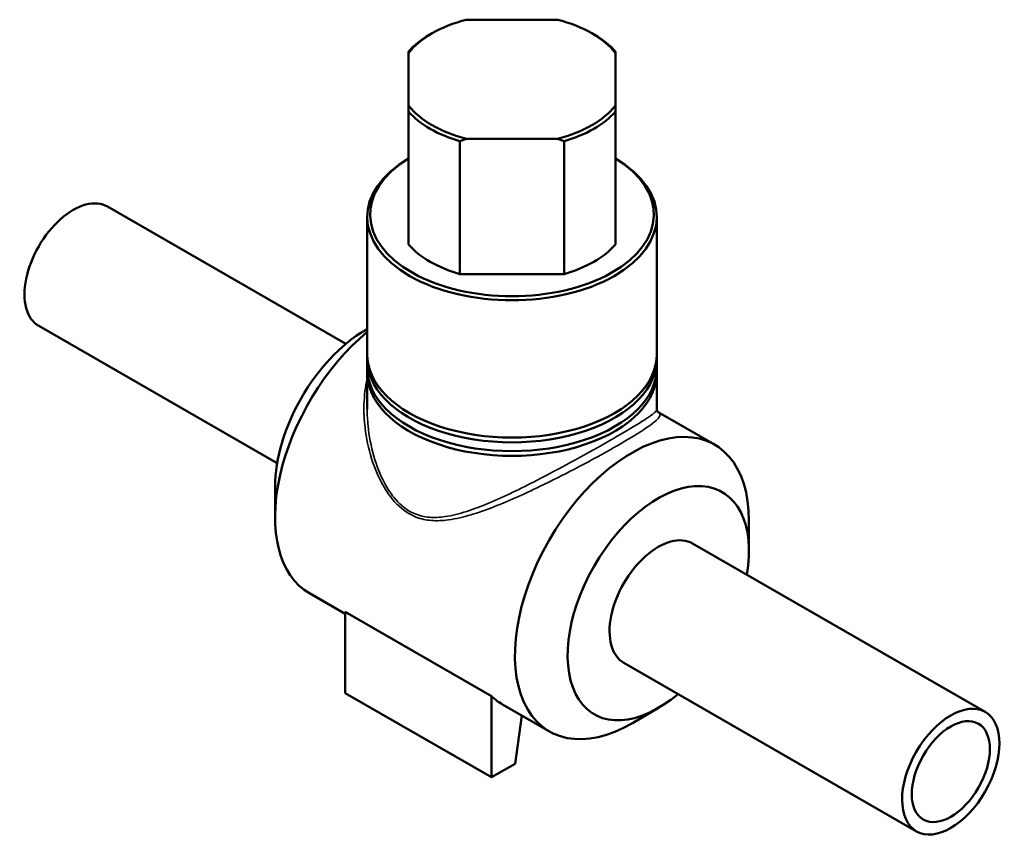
# Model space of a CAD drawing. Header units: inches. Extents: x 0.1 to 53.1, y 0.6 to 34.9.
# Tile 5 of 5: x 43.7 to 53.1, y 27.1 to 34.9. Entities that reach past the tile are written whole.
import ezdxf

# ---------------------------------------------------------------- set-up
doc = ezdxf.new("R2010")
doc.units = ezdxf.units.IN
doc.header["$MEASUREMENT"] = 0
doc.layers.add('Visible (ANSI)', color=7, linetype='Continuous', lineweight=50)
doc.layers.add('Visible Narrow (ANSI)', color=7, linetype='Continuous', lineweight=35)

msp = doc.modelspace()

# ---------------------------------------------------------------- linework, layer by layer
at = {"layer": 'Visible (ANSI)'}
for p, q in [((48.819, 34.8994), (47.9554, 34.8994)), ((47.6242, 34.7685), (47.6047, 34.7572)), ((49.1501, 34.7685), (49.1696, 34.7572)), ((47.4029, 34.5812), (47.4029, 34.0839)), ((49.3714, 34.0839), (49.3714, 34.5812)), ((47.4029, 34.0242), (47.4029, 32.7592)), ((49.3714, 32.7592), (49.3714, 34.0242)), ((47.8907, 32.4783), (47.8907, 33.7433)), ((47.9554, 33.7658), (48.819, 33.7658)), ((48.8836, 33.7433), (48.8836, 32.4783)), ((44.5385, 33.121), (46.8066, 31.8149)), ((47.0092, 31.7158), (47.0092, 33.0226)), ((49.7651, 31.7158), (49.7651, 33.0226)), ((47.8907, 32.4783), (48.8836, 32.4783)), ((43.8842, 31.9849), (46.1524, 30.6788)), ((46.9919, 31.9457), (47.0092, 31.9558)), ((47.0092, 31.587), (47.0092, 31.6707)), ((49.7651, 31.587), (49.7651, 31.6707)), ((47.0092, 31.192), (47.0092, 31.542)), ((49.7651, 31.192), (49.7651, 31.542)), ((49.7775, 31.1649), (50.3144, 30.8557)), ((46.1322, 30.4529), (46.1322, 30.1643)), ((50.6421, 29.8437), (50.6421, 30.1322)), ((50.1062, 29.9148), (52.8901, 28.3116)), ((46.4599, 29.4409), (46.8003, 29.2448)), ((46.8003, 29.2636), (48.1923, 28.462)), ((46.8003, 28.4911), (46.8003, 29.2636)), ((49.452, 28.7787), (52.2359, 27.1755)), ((46.8003, 28.4911), (48.1923, 27.6895)), ((48.1923, 28.462), (48.1923, 27.6895)), ((48.2973, 28.3828), (48.7427, 28.1263)), ((49.7824, 28.3508), (49.5329, 28.206)), ((48.4178, 27.8194), (48.4819, 28.2765)), ((48.1923, 27.6895), (48.4178, 27.8194))]:
    msp.add_line(p, q, dxfattribs=at)
for centre, major_axis, ratio, start_param, end_param in [((48.3872, 34.3326), (1.0748, 0), 0.575862, 1.98422, 2.728169), ((48.3872, 34.3326), (1.0748, 0), 0.575862, 0.413423, 1.157373), ((48.3872, 34.31), (-1.1024, 0), 0.575862, 5.50164, 5.816039), ((48.3872, 34.31), (-1.1024, 0), 0.575862, 3.608739, 3.923138), ((48.3872, 34.3326), (-1.0748, 0), 0.575862, 0.413423, 1.157373), ((48.3872, 34.31), (1.1024, 0), 0.575862, 3.608739, 4.245243), ((48.3872, 34.3326), (-1.0748, 0), 0.575862, 1.98422, 2.728169), ((48.3872, 34.31), (1.1024, 0), 0.575862, 5.179535, 5.816039), ((48.3872, 33.0226), (-1.378, 0), 0.575862, 5.507992, 10.199971), ((48.3872, 33.0451), (1.3504, 0), 0.575862, 2.387456, 7.037322), ((44.2113, 32.553), (0.3271, 0.5681), 0.578093, 0, 3.141593), ((48.3872, 33.0451), (1.1024, 0), 0.575862, 3.608739, 4.245243), ((48.3872, 33.0451), (1.1024, 0), 0.575862, 5.179535, 5.816039), ((47.2458, 30.8056), (-0.7859, -1.3647), 0.578093, 4.139125, 6.283185), ((46.9952, 30.9498), (-0.6091, -1.0576), 0.578093, 3.928925, 5.495853), ((48.3872, 31.6707), (-1.378, 0), 0.575862, 6.254788, 9.453176), ((48.3872, 31.7158), (-1.378, 0), 0.575862, 0, 3.141593), ((48.3872, 31.587), (-1.378, 0), 0.575862, 0, 3.141593), ((48.3872, 31.542), (-1.378, 0), 0.575862, 6.254788, 9.453176), ((49.5286, 29.491), (0.7859, 1.3647), 0.578093, 5.495853, 10.21211), ((49.7791, 29.3467), (0.6091, 1.0576), 0.578093, 5.279381, 10.428583), ((49.7791, 29.3467), (0.3271, 0.5681), 0.578093, 0, 3.141593), ((49.0831, 29.7475), (-0.7859, -1.3647), 0.578093, 6.139355, 6.283185)]:
    msp.add_ellipse(centre, major_axis=major_axis, ratio=ratio, start_param=start_param, end_param=end_param, dxfattribs=at)
for major_axis in [(0.3271, 0.5681), (0.2623, 0.4555)]:
    msp.add_ellipse((52.563, 27.7436), major_axis=major_axis, ratio=0.578093, dxfattribs=at)
for points in [[(47.4029, 34.5959), (47.4029, 34.5891), (47.4029, 34.5812)], [(49.3714, 34.5812), (49.3714, 34.5891), (49.3714, 34.5959)], [(47.4029, 34.0839), (47.4029, 34.0551), (47.4029, 34.0242)], [(49.3714, 34.0242), (49.3714, 34.0551), (49.3714, 34.0839)], [(47.8907, 33.7433), (47.9235, 33.7553), (47.9554, 33.7658)], [(48.819, 33.7658), (48.8509, 33.7553), (48.8836, 33.7433)]]:
    msp.add_rational_spline(points, [1, 1.00044103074, 1], degree=2, dxfattribs=at)
msp.add_open_spline([(49.7776, 31.1648), (49.7776, 31.1648), (49.7774, 31.165), (49.7765, 31.1656), (49.7755, 31.1664), (49.7731, 31.1691), (49.7715, 31.171), (49.7686, 31.176), (49.7673, 31.1791), (49.7655, 31.1856), (49.7651, 31.189), (49.7651, 31.192)], degree=3, knots=[14.0480722, 14.0480722, 14.0480722, 14.0480722, 14.1214136, 14.1214136, 14.2369653, 14.2369653, 14.352517, 14.352517, 14.4680688, 14.4680688, 14.5836205, 14.5836205, 14.5836205, 14.5836205], dxfattribs=at)
at = {"layer": 'Visible Narrow (ANSI)'}
for points, knots in [([(47.0092, 31.4846), (46.9911, 31.4052), (46.9812, 31.3222), (46.9766, 31.1641), (46.9801, 31.0892), (47.0005, 30.9168), (47.0209, 30.8192), (47.0778, 30.637), (47.1127, 30.5518), (47.1893, 30.4143), (47.227, 30.3592), (47.3241, 30.2517), (47.3869, 30.204), (47.5027, 30.1532), (47.5527, 30.1408), (47.6542, 30.1298), (47.7058, 30.1309), (47.8275, 30.1441), (47.898, 30.1595), (48.0406, 30.1997), (48.1128, 30.2245), (48.339, 30.3105), (48.4968, 30.3818), (48.7654, 30.5117), (48.8753, 30.5674), (49.1015, 30.6857), (49.2169, 30.7483), (49.4202, 30.8628), (49.5083, 30.9146), (49.6646, 31.0121), (49.7243, 31.0539), (49.7866, 31.1105), (49.7983, 31.129), (49.7945, 31.1517), (49.7883, 31.1586), (49.7775, 31.1649)], [-27.072763, -27.072763, -27.072763, -27.072763, -26.383091, -26.383091, -25.779512, -25.779512, -24.994265, -24.994265, -24.273981, -24.273981, -23.740949, -23.740949, -23.0793, -23.0793, -22.615155, -22.615155, -22.15101, -22.15101, -21.526147, -21.526147, -20.901283, -20.901283, -19.593699, -19.593699, -18.697222, -18.697222, -17.69586, -17.69586, -16.721422, -16.721422, -15.53349, -15.53349, -14.570039, -14.570039, -14.007839, -14.007839, -14.007839, -14.007839]), ([(49.7651, 31.192), (49.7651, 31.181), (49.7516, 31.1656), (49.6867, 31.1154), (49.6259, 31.0762), (49.4689, 30.9817), (49.381, 30.9305), (49.1791, 30.8157), (49.065, 30.752), (48.8422, 30.6306), (48.7341, 30.5729), (48.4706, 30.4373), (48.3162, 30.3618), (48.0956, 30.2693), (48.0253, 30.2423), (47.8866, 30.1978), (47.8181, 30.1801), (47.7001, 30.1632), (47.6503, 30.1605), (47.5521, 30.1686), (47.5039, 30.1796), (47.3924, 30.2276), (47.3321, 30.2741), (47.2393, 30.3803), (47.2034, 30.435), (47.1308, 30.572), (47.098, 30.6572), (47.0453, 30.8395), (47.0268, 30.9374), (47.0119, 31.0875), (47.0092, 31.14), (47.0092, 31.192)], [14.583621, 14.583621, 14.583621, 14.583621, 15.53349, 15.53349, 16.721422, 16.721422, 17.69586, 17.69586, 18.697222, 18.697222, 19.593699, 19.593699, 20.901283, 20.901283, 21.526147, 21.526147, 22.15101, 22.15101, 22.615155, 22.615155, 23.0793, 23.0793, 23.740949, 23.740949, 24.273981, 24.273981, 24.994265, 24.994265, 25.779512, 25.779512, 26.200535, 26.200535, 26.200535, 26.200535])]:
    msp.add_open_spline(points, degree=3, knots=knots, dxfattribs=at)

doc.saveas('drawing.dxf')
